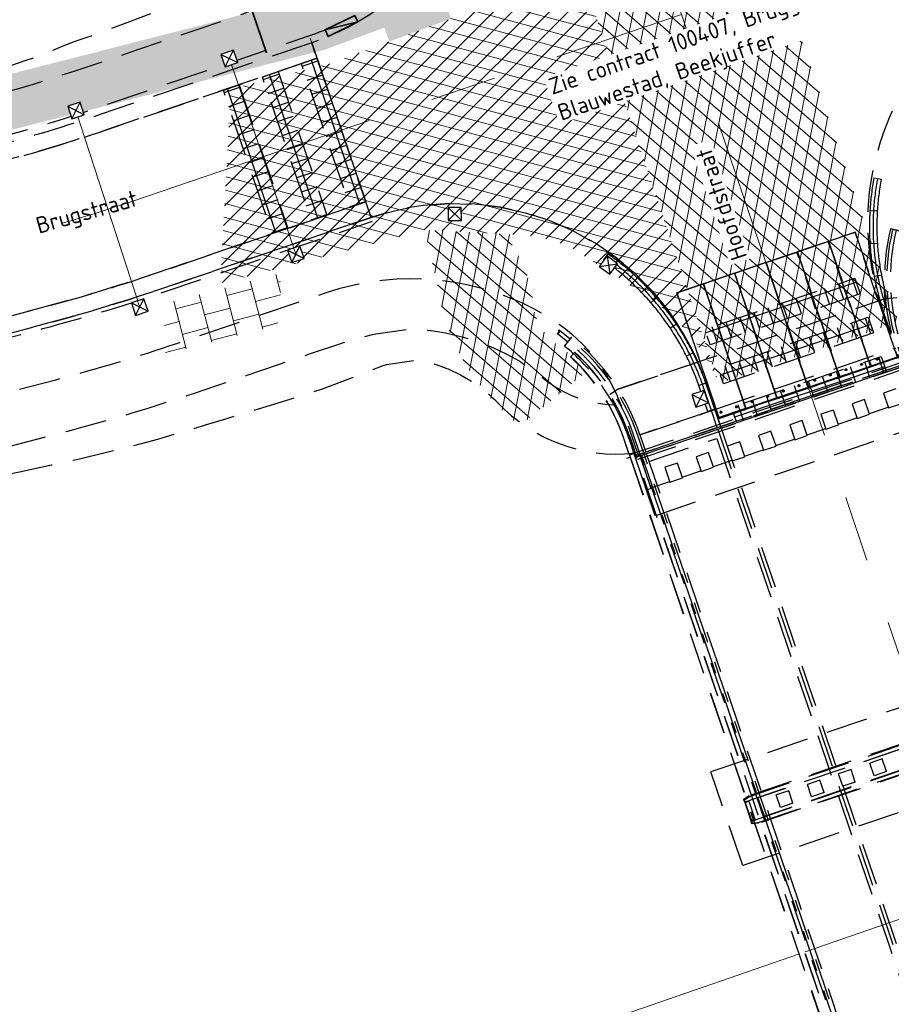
# Model space of a CAD drawing. Header units: metres. Extents: x 264779 to 275389, y 575281 to 580396.
# Tile 81 of 174: x 265581 to 265607, y 576729 to 576759. Entities that reach past the tile are written whole.
import ezdxf

# ---------------------------------------------------------------- set-up
doc = ezdxf.new("R2010")
doc.units = ezdxf.units.M
doc.set_wipeout_variables(frame=1)
doc.linetypes.add('AM-AS', pattern=[16, 10, -2, 2, -2])
doc.linetypes.add('DASHED', pattern=[19.05, 12.7, -6.35])
doc.layers.add('B-WE-KL-TRACE-A', color=9, linetype='Continuous', lineweight=13, true_color=0x808080)
doc.layers.add('N-GV-GR-GRAS_BERMKRUIDENMENGSEL-A', color=7, linetype='Continuous', lineweight=18, true_color=0x00a500)
for name, color, linetype, lineweight in [('B-WE-VH-VERHARDING_ASFALT-A', 252, 'Continuous', 18), ('B-WE-VH-VERHARDING_TEGEL_DIK-A', 252, 'Continuous', 18), ('N-WE-AM-AS-G', 10, 'AM-AS', 18), ('N-WE-GW-TALUD_KRUIN-G', 3, 'Continuous', 35), ('N-WE-VH-KANTOPSLUITING_ELEMENT_VERLOOPBAND_110-220x250_190-220x160-G', 40, 'Continuous', 35), ('N-WE-VH-VERHARDING_ASFALT_SLIJTLAAG-G', 252, 'Continuous', 9), ('T-WE-GR-TOEKOMSTIG-G', 3, 'DASHED', 25), ('X-XX-AL-T25', 7, 'Continuous', 25)]:
    doc.layers.add(name, color=color, linetype=linetype, lineweight=lineweight)
doc.layers.add('X-XX-AL-HULPLAAG-G', color=6, linetype='Continuous', lineweight=18, plot=False)
doc.styles.add('NLCS-ISO-ANNOTATIVE-T25', font='NLCS-ISO.ttf', dxfattribs={"height": 2.5})
pattern_1 = [(79.02545829, (53091.7779, 115408.78747), (-0.39268474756, 0.07614912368), []), (139.02545829, (53091.7779, 115408.78747), (-0.26228944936, -0.30200040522), [])]
pattern_2 = [(288.58126818, (52016.8466, 115889.35976), (0.4265426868, 0.1433922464), []), (18.58126818, (52016.8466, 115889.35976), (-0.1433922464, 0.4265426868), [])]
pattern_3 = [(18.59751217, (726509.0321, 363298.53448), (-0.14351317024, 0.42650201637), []), (108.59751217, (726509.0321, 363298.53448), (-0.42650201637, -0.14351317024), [])]

# ---------------------------------------------------------------- blocks, each defined once
blk = doc.blocks.new('BEEKJUFFER')
at = {"layer": 'N-WE-VH-VERHARDING_ASFALT_SLIJTLAAG-G', "color": 3, "linetype": 'DASHED', "lineweight": 25, "ltscale": 0.1}
for p, q in [((-3.738, 43.589), (-3.517, 43.547)), ((-3.863, 42.597), (-3.638, 42.583)), ((-3.862, 42.597), (-3.638, 42.583)), ((-5.116, 41.663), (-4.312, 41.936)), ((-4.312, 41.936), (-3.022, 38.155)), ((-2.9, 41.958), (-3.24, 42.039)), ((-3.239, 42.039), (-3.24, 42.039)), ((-6.063, 41.341), (-5.126, 41.66)), ((-3.836, 37.879), (-5.126, 41.66)), ((-5.119, 41.646), (-5.116, 41.663)), ((-3.829, 37.865), (-5.119, 41.646)), ((-5.116, 41.663), (-3.827, 37.882)), ((-3.861, 41.597), (-3.637, 41.611)), ((-3.861, 41.597), (-3.637, 41.611)), ((-11.815, 41.282), (-11.944, 41.097)), ((-7.01, 41.02), (-6.072, 41.338)), ((-4.783, 37.557), (-6.072, 41.338)), ((-6.065, 41.325), (-6.063, 41.341)), ((-4.775, 37.544), (-6.065, 41.325)), ((-6.063, 41.341), (-4.773, 37.56)), ((-7.024, 41.015), (-7.961, 40.696)), ((-7.012, 41.003), (-7.024, 41.015)), ((-7.024, 41.015), (-5.744, 37.231)), ((-7.012, 41.003), (-7.01, 41.02)), ((-5.732, 37.219), (-7.012, 41.003)), ((-5.722, 37.222), (-7.012, 41.003)), ((-7.01, 41.02), (-5.72, 37.239)), ((-11.032, 40.66), (-11.183, 40.492)), ((-11.032, 40.66), (-11.183, 40.492)), ((-7.971, 40.693), (-8.908, 40.375)), ((-7.959, 40.681), (-7.971, 40.693)), ((-7.971, 40.693), (-6.69, 36.909)), ((-6.681, 36.912), (-7.961, 40.696)), ((-6.679, 36.897), (-7.959, 40.681)), ((-3.735, 40.605), (-3.514, 40.647)), ((-3.735, 40.605), (-3.514, 40.647)), ((-8.917, 40.372), (-9.722, 40.098)), ((-8.917, 40.372), (-7.637, 36.588)), ((-8.906, 40.36), (-8.917, 40.372)), ((-7.628, 36.591), (-8.908, 40.375)), ((-7.625, 36.576), (-8.906, 40.36)), ((-9.722, 40.098), (-8.442, 36.314)), ((-3.382, 39.67), (-3.428, 40.252)), ((-11.501, 37.176), (-3.393, 39.931)), ((-10.333, 39.945), (-10.503, 39.798)), ((-10.333, 39.945), (-10.503, 39.798)), ((-3.393, 39.931), (-3.603, 39.859)), ((-3.393, 39.931), (-3.045, 39.962)), ((-4.415, 39.584), (-4.417, 39.583)), ((-3.487, 39.636), (-3.382, 39.67)), ((-9.728, 39.148), (-9.915, 39.024)), ((-9.728, 39.148), (-9.915, 39.024)), ((-5.362, 39.262), (-5.364, 39.261)), ((-13.345, 38.877), (-13.021, 38.615)), ((-13.276, 38.963), (-12.951, 38.701)), ((-6.308, 38.94), (-6.314, 38.939)), ((-13.128, 38.483), (-12.908, 38.755)), ((-12.908, 38.754), (-12.908, 38.755)), ((-7.258, 38.618), (-7.261, 38.617)), ((-9.227, 38.283), (-9.428, 38.183)), ((-9.227, 38.283), (-9.428, 38.183)), ((-8.566, 36.563), (-3.075, 38.428)), ((-8.205, 38.296), (-8.207, 38.295)), ((-11.019, 35.233), (-2.592, 38.096)), ((-10.993, 35.157), (-2.566, 38.02)), ((-10.977, 35.11), (-2.55, 37.973)), ((-8.47, 36.279), (-2.978, 38.144)), ((-2.978, 38.144), (-5.724, 37.211)), ((-3.925, 38.139), (-3.923, 38.14)), ((-3.923, 38.14), (-3.925, 38.139)), ((-3.875, 38.001), (-3.878, 38)), ((-3.829, 37.865), (-3.024, 38.139)), ((-3.827, 37.882), (-3.022, 38.155)), ((-3.619, 38.087), (-3.657, 38.075)), ((-10.952, 35.034), (-2.525, 37.897)), ((-2.898, 37.908), (-5.644, 36.975)), ((-4.872, 37.818), (-4.869, 37.819)), ((-4.869, 37.819), (-4.872, 37.818)), ((-4.823, 37.683), (-4.825, 37.682)), ((-4.775, 37.544), (-3.838, 37.862)), ((-4.773, 37.56), (-3.836, 37.879)), ((-4.568, 37.768), (-4.606, 37.756)), ((-4.094, 37.928), (-4.131, 37.915)), ((-3.838, 37.862), (-3.836, 37.879)), ((-3.827, 37.882), (-3.829, 37.865)), ((-8.838, 37.362), (-9.05, 37.287)), ((-8.836, 37.357), (-9.049, 37.285)), ((-8.838, 37.362), (-8.836, 37.357)), ((-8.568, 36.567), (-8.836, 37.357)), ((-5.816, 37.497), (-5.825, 37.494)), ((-5.825, 37.494), (-5.821, 37.496)), ((-5.821, 37.496), (-5.816, 37.497)), ((-5.775, 37.363), (-5.78, 37.361)), ((-5.77, 37.364), (-5.775, 37.363)), ((-5.722, 37.222), (-4.785, 37.54)), ((-5.72, 37.239), (-4.783, 37.557)), ((-5.516, 37.45), (-5.554, 37.437)), ((-5.042, 37.609), (-5.08, 37.596)), ((-4.785, 37.54), (-4.783, 37.557)), ((-4.773, 37.56), (-4.775, 37.544)), ((-11.501, 37.176), (-11.797, 36.989)), ((-9.05, 37.287), (-9.049, 37.285)), ((-8.781, 36.495), (-9.049, 37.285)), ((-8.672, 36.532), (-8.94, 37.322)), ((-5.724, 37.211), (-8.47, 36.279)), ((-6.772, 37.172), (-6.769, 37.173)), ((-6.769, 37.173), (-6.772, 37.172)), ((-5.744, 37.231), (-6.681, 36.912)), ((-5.732, 37.219), (-6.669, 36.9)), ((-6.469, 37.124), (-6.507, 37.111)), ((-5.996, 37.287), (-6.034, 37.274)), ((-5.744, 37.231), (-5.732, 37.219)), ((-5.72, 37.239), (-5.722, 37.222)), ((-3.075, 37.187), (-3.454, 37.058)), ((-3.454, 37.058), (-3.301, 36.609)), ((-5.644, 36.975), (-8.389, 36.042)), ((-7.718, 36.851), (-7.716, 36.852)), ((-7.716, 36.852), (-7.718, 36.851)), ((-6.69, 36.909), (-7.628, 36.591)), ((-6.679, 36.897), (-7.616, 36.579)), ((-7.416, 36.799), (-7.453, 36.786)), ((-6.942, 36.962), (-6.98, 36.949)), ((-6.723, 37.037), (-6.726, 37.036)), ((-6.69, 36.909), (-6.679, 36.897)), ((-6.669, 36.9), (-6.681, 36.912)), ((-4.022, 36.865), (-4.401, 36.737)), ((-3.87, 36.416), (-4.022, 36.865)), ((-10.839, 35.791), (-8.566, 36.563)), ((-8.568, 36.567), (-8.781, 36.495)), ((-8.781, 36.495), (-8.779, 36.49)), ((-8.671, 36.527), (-8.779, 36.49)), ((-8.566, 36.563), (-8.671, 36.527)), ((-8.494, 36.007), (-8.671, 36.527)), ((-8.494, 36.007), (-8.671, 36.527)), ((-8.566, 36.563), (-8.568, 36.567)), ((-8.566, 36.563), (-8.53, 36.575)), ((-8.389, 36.042), (-8.566, 36.563)), ((-8.47, 36.279), (-8.566, 36.563)), ((-7.637, 36.588), (-8.442, 36.314)), ((-7.625, 36.576), (-8.43, 36.302)), ((-8.363, 36.474), (-8.399, 36.462)), ((-7.889, 36.637), (-7.926, 36.624)), ((-7.669, 36.712), (-7.671, 36.712)), ((-7.637, 36.588), (-7.625, 36.576)), ((-7.616, 36.579), (-7.628, 36.591)), ((-4.969, 36.544), (-5.348, 36.415)), ((-4.816, 36.094), (-4.969, 36.544)), ((-4.401, 36.737), (-4.248, 36.287)), ((-3.876, 36.435), (-3.308, 36.628)), ((-3.301, 36.609), (-2.923, 36.737)), ((-8.482, 36.433), (-8.518, 36.421)), ((-8.389, 36.042), (-8.47, 36.279)), ((-8.442, 36.314), (-8.43, 36.302)), ((-5.916, 36.222), (-6.295, 36.093)), ((-5.763, 35.772), (-5.916, 36.222)), ((-5.348, 36.415), (-5.195, 35.965)), ((-4.823, 36.113), (-4.255, 36.306)), ((-4.248, 36.287), (-3.87, 36.416)), ((-8.494, 36.007), (-8.603, 35.97)), ((-8.389, 36.042), (-8.494, 36.007)), ((-8.478, 35.959), (7.461, -10.957)), ((-8.373, 35.995), (7.565, -10.922)), ((-6.863, 35.9), (-7.242, 35.772)), ((-6.71, 35.451), (-6.863, 35.9)), ((-6.295, 36.093), (-6.142, 35.644)), ((-5.77, 35.791), (-5.202, 35.984)), ((-5.195, 35.965), (-4.816, 36.094)), ((-10.839, 35.791), (-10.662, 35.27)), ((-10.565, 34.986), (-8.506, 35.685)), ((-8.506, 35.685), (7.272, -10.758)), ((-7.81, 35.579), (-8.188, 35.45)), ((-6.716, 35.47), (-6.148, 35.663)), ((-6.142, 35.644), (-5.763, 35.772)), ((-10.993, 35.157), (-11.249, 35.071)), ((-10.977, 35.11), (4.962, -11.807)), ((-10.788, 35.174), (5.151, -11.742)), ((-10.646, 35.223), (5.293, -11.694))]:
    blk.add_line(p, q, dxfattribs=at)
for points in [[(-3.832, 37.874), (-3.027, 38.147), (-4.313, 41.935), (-5.118, 41.661)], [(-4.778, 37.552), (-3.841, 37.871), (-5.128, 41.658), (-6.065, 41.34)], [(-5.725, 37.231), (-4.788, 37.549), (-6.075, 41.337), (-7.012, 41.018)], [(-5.735, 37.228), (-6.672, 36.909), (-7.959, 40.696), (-7.021, 41.015)], [(-6.682, 36.906), (-7.619, 36.587), (-8.906, 40.375), (-7.968, 40.693)], [(-7.628, 36.584), (-8.433, 36.311), (-9.72, 40.098), (-8.915, 40.372)]]:
    blk.add_lwpolyline(points, close=True, dxfattribs=at)
blk.add_lwpolyline([(-10.977, 35.11), (-11.17, 35.678, 0.14183), (-13.128, 38.483)], format="xyb", dxfattribs=at)
for centre in [(-4.118, 37.925), (-3.645, 38.085), (-4.592, 37.764), (-5.538, 37.442), (-5.065, 37.603), (-6.485, 37.12), (-6.012, 37.281), (-7.432, 36.799), (-6.959, 36.96), (-8.379, 36.477), (-7.905, 36.638)]:
    blk.add_circle(centre, 0.025, dxfattribs=at)
for centre, radius, start, end in [((4.134, 42.098), 8.012, 169.2705, 176.4264), ((4.134, 42.098), 7.902, 169.2705, 176.4264), ((4.134, 42.098), 7.787, 169.2705, 176.4264), ((4.135, 42.107), 8.012, 176.4984, 183.6543), ((4.135, 42.107), 7.902, 176.4984, 183.6543), ((4.135, 42.107), 7.787, 176.4984, 183.6543), ((3.08, 40.519), 6.5, 166.4743, 198.764), ((3.08, 40.519), 6.5, 166.4743, 198.746), ((4.135, 42.107), 8.012, 183.6532, 190.8091), ((4.135, 42.107), 7.902, 183.6532, 190.8091), ((4.135, 42.107), 7.787, 183.6532, 190.8091), ((-16.398, 34.71), 8.012, 47.9506, 55.1064), ((-16.398, 34.71), 7.787, 47.9506, 55.1064), ((-16.398, 34.71), 7.902, 47.9506, 55.1064), ((-16.398, 34.71), 8.012, 40.7947, 47.9506), ((4.135, 42.107), 7.902, 190.809, 197.9649), ((4.135, 42.107), 7.787, 190.809, 193.7799), ((-16.398, 34.71), 7.787, 40.7947, 47.9506), ((-16.398, 34.71), 7.902, 40.7947, 47.9506), ((4.135, 42.107), 8.012, 190.809, 197.9649), ((-16.398, 34.71), 7.787, 33.639, 40.7949), ((-16.398, 34.71), 7.902, 33.639, 40.7949), ((-16.398, 34.71), 8.012, 33.639, 40.7949), ((-16.398, 34.71), 8.012, 26.4831, 33.639), ((-16.398, 34.71), 7.787, 26.4831, 33.639), ((-16.398, 34.71), 7.902, 26.4831, 33.639), ((-16.993, 33.7), 6.5, 18.764, 51.0537), ((-16.398, 34.71), 8.012, 19.3269, 26.4828), ((-16.398, 34.71), 7.787, 19.3269, 26.4828), ((-16.398, 34.71), 7.902, 19.3269, 26.4828)]:
    blk.add_arc(centre, radius, start, end, dxfattribs=at)
for centre, major_axis, start_param, end_param in [((-4.113, 37.932), (-0.0248, 0.0031), -1.118913, 5.164272), ((-3.64, 38.093), (-0.0248, 0.0031), -2.689709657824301, 3.593475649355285), ((-5.06, 37.611), (-0.0248, 0.0031), -1.118913, 5.164272), ((-4.587, 37.772), (-0.0248, 0.0031), -2.689709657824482, 3.593475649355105), ((-5.533, 37.45), (-0.0248, 0.0031), -2.689709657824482, 3.593475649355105), ((-6.482, 37.112), (-0.0178, -0.0176), -2.022679, -0.344709), ((-6.482, 37.112), (0.0178, 0.0176), 0.344709, 1.118913), ((-6.009, 37.272), (0.0178, 0.0176), 0.344709, 2.68971), ((-6.009, 37.272), (-0.0178, -0.0176), -0.451883, -0.344709), ((-7.429, 36.79), (-0.0178, -0.0176), -2.022679, -0.344709), ((-7.429, 36.79), (0.0178, 0.0176), 0.344709, 1.118913), ((-6.955, 36.951), (0.0178, 0.0176), 0.344709, 2.68971), ((-6.955, 36.951), (-0.0178, -0.0176), -0.451883, -0.344709), ((-8.375, 36.468), (-0.0178, -0.0176), -2.022679, -0.344709), ((-8.375, 36.468), (0.0178, 0.0176), 0.344709, 1.118913), ((-7.902, 36.629), (0.0178, 0.0176), 0.344709, 2.68971), ((-7.902, 36.629), (-0.0178, -0.0176), -0.451883, -0.344709)]:
    blk.add_ellipse(centre, major_axis=major_axis, ratio=0.998418, start_param=start_param, end_param=end_param, dxfattribs=at)
at = {"layer": 'N-WE-VH-VERHARDING_ASFALT_SLIJTLAAG-G', "color": 3, "linetype": 'DASHED', "lineweight": 25, "ltscale": 0.1, "extrusion": (1.53496e-16, 5.15275e-17, -1)}
for centre, end_param in [((-4.115, 37.916), 1.118913), ((-3.642, 38.076), 2.68971), ((-4.589, 37.755), 2.68971), ((-5.535, 37.433), 2.68971), ((-5.062, 37.594), 1.118913)]:
    blk.add_ellipse(centre, major_axis=(-0.0248, 0.0031), ratio=0.998418, start_param=0.344709, end_param=end_param, dxfattribs=at)
at = {"layer": 'N-WE-VH-VERHARDING_ASFALT_SLIJTLAAG-G', "color": 3, "linetype": 'DASHED', "lineweight": 25, "ltscale": 0.1, "extrusion": (1.55472e-16, 4.8753e-17, -1)}
for centre, major_axis, start_param, end_param in [((-4.115, 37.916), (0.0248, -0.0031), -2.022679, -0.344709), ((-3.642, 38.076), (0.0248, -0.0031), -0.451883, -0.344709), ((-4.589, 37.755), (0.0248, -0.0031), -0.451883, -0.344709), ((-5.535, 37.433), (0.0248, -0.0031), -0.451883, -0.344709), ((-5.062, 37.594), (0.0248, -0.0031), -2.022679, -0.344709), ((-6.494, 37.124), (0.0178, 0.0176), -1.118913, 5.164272), ((-6.021, 37.284), (0.0178, 0.0176), -2.689709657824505, 3.593475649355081), ((-7.44, 36.802), (0.0178, 0.0176), -1.118913, 5.164272), ((-6.967, 36.963), (0.0178, 0.0176), -2.689709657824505, 3.593475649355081), ((-8.387, 36.48), (0.0178, 0.0176), -1.118913, 5.164272), ((-7.914, 36.641), (0.0178, 0.0176), -2.689709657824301, 3.593475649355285)]:
    blk.add_ellipse(centre, major_axis=major_axis, ratio=0.998418, start_param=start_param, end_param=end_param, dxfattribs=at)
at = {"layer": 'N-WE-VH-VERHARDING_ASFALT_SLIJTLAAG-G', "color": 3, "linetype": 'DASHED', "lineweight": 25, "ltscale": 0.1}
for points in [[(-2.9, 41.958), (-2.956, 41.971), (-3.013, 41.985), (-3.126, 42.012), (-3.182, 42.026), (-3.239, 42.039)], [(-13.128, 38.483), (-13.091, 38.528), (-13.054, 38.574), (-12.981, 38.664), (-12.945, 38.709), (-12.908, 38.754)]]:
    blk.add_open_spline(points, degree=3, knots=[0.050044, 0.050044, 0.050044, 0.050044, 175.054777, 175.054777, 349.410239, 349.410239, 349.410239, 349.410239], dxfattribs=at)
blk.add_spline([(-13.345, 38.877), (-13.29, 38.899), (-13.272, 38.942), (-13.277, 38.964), (-13.298, 38.961), (-13.303, 38.89)], degree=3, dxfattribs=at)
at = {"color": 3, "linetype": 'DASHED', "lineweight": 25, "ltscale": 0.1}
blk.add_wipeout([(-11.157, 35.172), (4.829, -11.882), (4.834, -11.881), (5.004, -11.823), (5.009, -11.821), (-10.977, 35.233), (-10.982, 35.232), (-11.152, 35.174)], dxfattribs=at).dxf.layer = 'N-WE-VH-VERHARDING_ASFALT_SLIJTLAAG-G'
at = {"layer": 'N-WE-VH-VERHARDING_ASFALT_SLIJTLAAG-G', "color": 3, "linetype": 'DASHED', "lineweight": 25, "ltscale": 0.1}
for p, q in [((-1.947, 36.197), (-10.374, 33.335)), ((-8.603, 35.97), (-10.662, 35.27)), ((-7.657, 35.129), (-7.81, 35.579)), ((-7.242, 35.772), (-7.089, 35.322)), ((-8.757, 35.257), (-9.135, 35.128)), ((-8.604, 34.807), (-8.757, 35.257)), ((-8.188, 35.45), (-8.036, 35)), ((-7.663, 35.148), (-7.095, 35.341)), ((-7.089, 35.322), (-6.71, 35.451)), ((-9.135, 35.128), (-8.983, 34.679)), ((-8.61, 34.826), (-8.042, 35.019)), ((-8.036, 35), (-7.657, 35.129)), ((-9.703, 34.935), (-10.082, 34.807)), ((-10.082, 34.807), (-9.929, 34.357)), ((-9.551, 34.486), (-9.703, 34.935)), ((-9.557, 34.505), (-8.989, 34.698)), ((-8.983, 34.679), (-8.604, 34.807)), ((-10.504, 34.183), (-9.936, 34.376)), ((-9.929, 34.357), (-9.551, 34.486)), ((-10.497, 34.164), (-10.639, 34.116)), ((-10.374, 33.335), (-10.639, 34.116)), ((1.446, 29.007), (-8.685, 25.565)), ((-7.649, 24.66), (1.176, 27.658)), ((0.969, 27.725), (-7.526, 24.839)), ((-7.517, 24.821), (0.973, 27.706)), ((0.791, 27.517), (-7.258, 24.783)), ((-7.45, 24.073), (1.375, 27.071)), ((-7.247, 24.026), (1.244, 26.91)), ((1.252, 26.892), (-7.243, 24.006)), ((0.984, 26.949), (-7.065, 24.215)), ((2.411, 26.166), (-7.72, 22.724)), ((-3.485, 25.959), (-3.864, 25.83)), ((-3.735, 25.451), (-3.864, 25.83)), ((-3.357, 25.58), (-3.485, 25.959)), ((-7.72, 22.724), (-8.685, 25.565)), ((-4.432, 25.637), (-4.811, 25.508)), ((-4.682, 25.129), (-4.811, 25.508)), ((-4.304, 25.258), (-4.432, 25.637)), ((-3.357, 25.58), (-3.735, 25.451)), ((-5.379, 25.315), (-5.758, 25.187)), ((-5.629, 24.808), (-5.758, 25.187)), ((-5.25, 24.936), (-5.379, 25.315)), ((-4.304, 25.258), (-4.682, 25.129)), ((-7.526, 24.839), (-7.694, 24.731)), ((-7.67, 24.723), (-7.517, 24.821)), ((-7.517, 24.821), (-7.526, 24.839)), ((-6.326, 24.994), (-6.705, 24.865)), ((-6.576, 24.486), (-6.705, 24.865)), ((-6.197, 24.615), (-6.326, 24.994)), ((-5.25, 24.936), (-5.629, 24.808)), ((-7.694, 24.731), (-7.668, 24.654)), ((-7.67, 24.723), (-7.694, 24.731)), ((-7.649, 24.66), (-7.67, 24.723)), ((-7.668, 24.654), (-7.649, 24.66)), ((-7.661, 24.635), (-7.642, 24.641)), ((-7.661, 24.635), (-7.475, 24.086)), ((-7.642, 24.641), (-7.538, 24.677)), ((-7.642, 24.641), (-7.456, 24.092)), ((-7.545, 24.696), (-7.538, 24.677)), ((-7.538, 24.677), (-7.352, 24.127)), ((-7.258, 24.783), (-7.065, 24.215)), ((-6.197, 24.615), (-6.576, 24.486)), ((-7.456, 24.092), (-7.475, 24.086)), ((-7.468, 24.067), (-7.45, 24.073)), ((-7.442, 23.99), (-7.468, 24.067)), ((-7.352, 24.127), (-7.456, 24.092)), ((-7.45, 24.073), (-7.428, 24.011)), ((-7.428, 24.011), (-7.442, 23.99)), ((-7.243, 24.006), (-7.442, 23.99)), ((-7.428, 24.011), (-7.247, 24.026)), ((-7.352, 24.127), (-7.345, 24.109)), ((-7.247, 24.026), (-7.243, 24.006))]:
    blk.add_line(p, q, dxfattribs=at)
for points in [[(14.442, -12.916), (-3.008, 38.451, -0.14183), (-3.172, 42.023)], [(14.546, -12.88), (-2.904, 38.486, -0.14183), (-3.065, 41.997)]]:
    blk.add_lwpolyline(points, format="xyb", dxfattribs=at)
at = {"color": 3, "linetype": 'DASHED', "lineweight": 25, "ltscale": 0.1}
blk.add_wipeout([(-10.986, 35.26), (-11.148, 35.738), (-11.199, 35.881), (-11.288, 36.109), (-11.406, 36.376), (-11.56, 36.683), (-11.726, 36.971), (-11.866, 37.191), (-12.029, 37.422), (-12.23, 37.68), (-12.476, 37.961), (-12.704, 38.193), (-12.815, 38.298), (-12.945, 38.158), (-12.745, 37.966), (-12.622, 37.838), (-12.359, 37.537), (-12.2, 37.333), (-12.026, 37.087), (-11.892, 36.879), (-11.727, 36.591), (-11.601, 36.345), (-11.498, 36.119), (-11.398, 35.871), (-11.328, 35.677), (-11.166, 35.198), (-11.161, 35.2), (-11.024, 35.246)], dxfattribs=at).dxf.layer = 'N-WE-VH-VERHARDING_ASFALT_SLIJTLAAG-G'
at = {"layer": 'N-WE-VH-VERHARDING_ASFALT_SLIJTLAAG-G', "color": 3, "linetype": 'DASHED', "lineweight": 25, "ltscale": 0.1}
for p, q in [((-9.019, 38.02), (-11.501, 37.176)), ((-8.53, 36.575), (-10.839, 35.791)), ((-10.839, 35.791), (-8.779, 36.49)), ((-10.993, 35.157), (-11.17, 35.678)), ((-10.662, 35.27), (-10.993, 35.157)), ((-11.152, 35.174), (4.834, -11.881)), ((-10.639, 34.116), (-10.993, 35.157)), ((5.004, -11.823), (-10.982, 35.232)), ((-10.497, 34.164), (-10.851, 35.206))]:
    blk.add_line(p, q, dxfattribs=at)
for points in [[(6.441, -15.634), (-11.009, 35.733, 0.14183), (-13.021, 38.615)], [(6.546, -15.599), (-10.905, 35.768, 0.14183), (-12.951, 38.701)], [(-10.991, 35.26), (-11.153, 35.736, 0.12544), (-12.818, 38.294, 0.057145)], [(-11.162, 35.202), (-11.324, 35.679, 0.125452), (-12.941, 38.163, 0.777064)]]:
    blk.add_lwpolyline(points, format="xyb", dxfattribs=at)
blk.add_lwpolyline([(-11.166, 35.198), (-11.328, 35.677, 0.125662), (-12.945, 38.158), (-12.815, 38.298, -0.125442), (-11.148, 35.738), (-10.986, 35.26), (-11.024, 35.246), (-11.161, 35.2)], format="xyb", close=True, dxfattribs=at)
blk.add_lwpolyline([(-11.166, 35.201), (-11.162, 35.202), (-10.991, 35.26), (-10.986, 35.261)], dxfattribs=at)
blk.add_lwpolyline([(-11.157, 35.172), (4.829, -11.882), (4.834, -11.881), (5.004, -11.823), (5.009, -11.821), (-10.977, 35.233), (-10.982, 35.232), (-11.152, 35.174)], close=True, dxfattribs=at)
for radius, end in [(6.5, 51.0537), (6.15, 19.2012)]:
    blk.add_arc((-16.993, 33.7), radius, 18.764, end, dxfattribs=at)
blk.add_open_spline([(-11.369, 36.188), (-11.566, 36.634), (-11.816, 37.054), (-12.408, 37.827), (-12.749, 38.177), (-13.128, 38.483)], degree=3, knots=[0, 0, 0, 0, 1461.263922, 1461.263922, 2922.614464, 2922.614464, 2922.614464, 2922.614464], dxfattribs=at)
blk.add_open_spline([(-11.186, 35.722), (-11.24, 35.88), (-11.302, 36.036), (-11.369, 36.188)], degree=3, dxfattribs=at)
blk = doc.blocks.new('Diamantkoppaal')
blk.add_wipeout([(-1, 1), (1, 1), (1, -1), (-1, -1)])
at = {"flags": 128}
blk.add_lwpolyline([(-1, 1), (-1, -1), (1, -1), (1, 1)], close=True, dxfattribs=at)
for points in [[(-1, 1), (1, -1)], [(-1, -1), (1, 1)]]:
    blk.add_lwpolyline(points, dxfattribs=at)
blk = doc.blocks.new('*U156')
for p, q in [((-0.5, 0), (0, 0.11)), ((0, 0.11), (-0.5, 0.11)), ((-0.5, 0.11), (-0.5, 0)), ((-0.5, 0), (0, 0)), ((0, 0), (0, 0.11))]:
    blk.add_line(p, q)

msp = doc.modelspace()

# ---------------------------------------------------------------- hatches: boundary and pattern name
at = {"layer": 'B-WE-KL-TRACE-A'}
h = msp.add_hatch(dxfattribs=at)
h.set_pattern_fill('DOTS', color=256, scale=0.5)
h.set_pattern_definition([(0, (265713.50372, 576754.34745), (0.079375, 0.15875), [0, -0.15875])])
h.paths.add_polyline_path([(265257.497, 576901.576), (265280.092, 576836.285), (265298.31, 576783.268), (265291.791, 576781.392), (265239.384, 576934.357), (265222.655, 576983.209), (265230.7, 576979.939), (265245.297, 576937.421), (265245.427, 576937.04)])
h.paths.add_polyline_path([(265223.141, 576984.793), (265219.917, 576993.606), (265211.971, 577028.584), (265210.547, 577042.097), (265222.786, 577002.989), (265229.989, 576982.009)])
h.paths.add_polyline_path([(265207.488, 577055.376), (265208.876, 577042.208), (265202.774, 577069.069)])
h.paths.add_polyline_path([(265194.59, 577097.909), (265209.11, 577055.736), (265209.669, 577050.426), (265224.354, 577003.504), (265246.856, 576937.963), (265259.058, 576902.111), (265281.655, 576836.813), (265331.28, 576692.401), (265402.247, 576711.023), (265417.831, 576715.057), (265434.246, 576719.393), (265450.777, 576723.65), (265466.98, 576727.876), (265483.558, 576732.243), (265517.748, 576741.103), (265533.987, 576745.376), (265551.26, 576749.845), (265566.674, 576753.911), (265582.241, 576757.871), (265589.311, 576759.685), (265591.043, 576760.329), (265486.412, 577064.17), (265488.303, 577064.821), (265593.602, 576759.04), (265591.727, 576758.343), (265591.58, 576758.769), (265589.803, 576758.108), (265582.65, 576756.272), (265567.088, 576752.314), (265551.677, 576748.248), (265534.403, 576743.779), (265518.165, 576739.506), (265483.975, 576730.646), (265467.398, 576726.28), (265451.191, 576722.053), (265434.662, 576717.796), (265418.248, 576713.46), (265402.664, 576709.426), (265330.216, 576690.416), (265298.846, 576781.706), (265290.739, 576779.372), (265237.824, 576933.823), (265212.508, 577007.744), (265210.34, 577028.314), (265197.8, 577083.516), (265193.03, 577097.371)])
at = {"layer": 'B-WE-VH-VERHARDING_ASFALT-A'}
h = msp.add_hatch(dxfattribs=at)
h.set_pattern_fill('AVH-ASFALT', color=256, scale=2, angle=90.0721, style=0, pattern_type=2)
h.set_pattern_definition(pattern_1)
h.paths.add_polyline_path([(265607.17, 576749.841), (265606.707, 576751.197), (265602.586, 576763.148), (265601.63, 576765.896), (265596.185, 576764.51), (265601.726, 576747.982)])
h = msp.add_hatch(dxfattribs=at)
h.set_pattern_fill('AVH-ASFALT', color=256, scale=2, angle=356.0148, style=0, pattern_type=2)
h.set_pattern_definition([(344.96820956, (53091.7779, 115408.78747), (0.10374197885, 0.38631282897), []), (44.96820956, (53091.7779, 115408.78747), (-0.28268573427, 0.2829996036), [])])
edge = h.paths.add_edge_path()
edge.add_line((265595.536, 576752.486), (265595.606, 576752.496))
edge.add_line((265595.606, 576752.496), (265595.991, 576752.453))
edge.add_line((265595.991, 576752.453), (265596.337, 576752.39))
edge.add_line((265596.337, 576752.39), (265596.565, 576752.334))
edge.add_line((265596.565, 576752.334), (265596.79, 576752.268))
edge.add_line((265596.79, 576752.268), (265597.012, 576752.192))
edge.add_line((265597.012, 576752.192), (265597.23, 576752.105))
edge.add_line((265597.23, 576752.105), (265599.571, 576750.607))
edge.add_line((265599.571, 576750.607), (265599.771, 576750.464))
edge.add_line((265599.771, 576750.464), (265600.152, 576750.153))
edge.add_line((265600.152, 576750.153), (265600.333, 576749.987))
edge.add_line((265600.333, 576749.987), (265600.674, 576749.633))
edge.add_line((265600.674, 576749.633), (265600.985, 576749.253))
edge.add_line((265600.985, 576749.253), (265601.13, 576749.054))
edge.add_line((265601.13, 576749.054), (265601.394, 576748.64))
edge.add_line((265601.394, 576748.64), (265601.624, 576748.206))
edge.add_line((265601.624, 576748.206), (265601.726, 576747.982))
edge.add_line((265601.726, 576747.982), (265596.185, 576764.51))
edge.add_arc((265591.504, 576763.359), 4.82, -62.1911, 13.8113, ccw=False)
edge.add_line((265593.753, 576759.096), (265593.438, 576758.979))
edge.add_line((265593.438, 576758.979), (265590.067, 576757.726))
edge.add_line((265590.067, 576757.726), (265589.937, 576757.678))
edge.add_line((265589.937, 576757.678), (265586.918, 576756.903))
edge.add_line((265586.918, 576756.903), (265586.606, 576751.01))
edge.add_line((265586.606, 576751.01), (265590.669, 576752.063))
edge.add_line((265590.669, 576752.063), (265592.801, 576752.633))
edge.add_line((265592.801, 576752.633), (265595.536, 576752.486))
h = msp.add_hatch(dxfattribs=at)
h.set_pattern_fill('AVH-ASFALT', color=256, scale=2, angle=90.0721, style=0, pattern_type=2)
h.set_pattern_definition(pattern_1)
edge = h.paths.add_edge_path()
edge.add_line((265595.697, 576746.692), (265597.758, 576748.366))
edge.add_line((265597.758, 576748.366), (265597.635, 576748.481))
edge.add_line((265597.635, 576748.481), (265597.289, 576748.784))
edge.add_line((265597.289, 576748.784), (265596.932, 576749.075))
edge.add_line((265596.932, 576749.075), (265596.837, 576749.133))
edge.add_line((265596.837, 576749.133), (265596.661, 576749.267))
edge.add_line((265596.661, 576749.267), (265596.504, 576749.423))
edge.add_line((265596.504, 576749.423), (265596.368, 576749.599))
edge.add_line((265596.368, 576749.599), (265596.257, 576749.791))
edge.add_line((265596.257, 576749.791), (265596.211, 576749.892))
edge.add_line((265596.211, 576749.892), (265596.141, 576750.102))
edge.add_line((265596.141, 576750.102), (265596.098, 576750.32))
edge.add_line((265596.098, 576750.32), (265596.065, 576750.6))
edge.add_line((265596.065, 576750.6), (265596.012, 576750.877))
edge.add_line((265596.012, 576750.877), (265595.896, 576751.284))
edge.add_line((265595.896, 576751.284), (265595.736, 576751.675))
edge.add_line((265595.736, 576751.675), (265595.606, 576751.925))
edge.add_line((265595.606, 576751.925), (265595.458, 576752.166))
edge.add_line((265595.458, 576752.166), (265595.419, 576752.225))
edge.add_line((265595.419, 576752.225), (265595.408, 576752.259))
edge.add_line((265595.408, 576752.259), (265595.406, 576752.33))
edge.add_line((265595.406, 576752.33), (265595.429, 576752.397))
edge.add_line((265595.429, 576752.397), (265595.474, 576752.451))
edge.add_line((265595.474, 576752.451), (265595.536, 576752.486))
edge.add_line((265595.536, 576752.486), (265592.801, 576752.633))
edge.add_line((265592.801, 576752.633), (265593.183, 576750.986))
edge.add_arc((265599.717, 576751.929), 6.602, 188.2082, 232.487)
at = {"layer": 'B-WE-VH-VERHARDING_TEGEL_DIK-A'}
h = msp.add_hatch(dxfattribs=at)
h.set_pattern_fill('AVH-TEGEL_400X400_HALFST', color=256, scale=10, angle=265.6852, style=0, pattern_type=2)
h.set_pattern_definition([(284.70762702, (53296.14915, 115528.8599), (0.7737871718, 0.2031093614), []), (14.70762702, (53296.14915, 115528.8599), (-0.2031093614, 0.7737871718), [0.8, -0.8]), (14.70762702, (53297.0245, 115528.6761), (-0.2031093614, 0.7737871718), [0.8, -0.8])])
edge = h.paths.add_edge_path()
edge.add_line((265588.411, 576751.307), (265584.807, 576750.373))
edge.add_arc((265579.298, 576749.148), 5.644, -2.9014, 12.5409, ccw=False)
edge.add_line((265584.935, 576748.862), (265588.334, 576749.737))
edge.add_arc((265581.704, 576750.852), 6.723, 350.4561, 363.879)
h = msp.add_hatch(dxfattribs=at)
h.set_pattern_fill('AVH-TEGEL_400X400_HALFST', color=256, scale=10, angle=265.6852, style=0, pattern_type=2)
h.set_pattern_definition([(284.70762702, (53296.14915, 115528.8599), (0.7737871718, 0.2031093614), []), (14.70762702, (53296.14915, 115528.8599), (-0.2031093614, 0.7737871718), [0.8, -0.8]), (14.70762702, (53297.0245, 115528.6761), (-0.2031093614, 0.7737871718), [0.8, -0.8])])
edge = h.paths.add_edge_path()
edge.add_line((265588.411, 576751.307), (265584.807, 576750.373))
edge.add_arc((265579.298, 576749.148), 5.644, -2.9014, 12.5409, ccw=False)
edge.add_line((265584.935, 576748.862), (265588.334, 576749.737))
edge.add_arc((265581.704, 576750.852), 6.723, 350.4561, 363.879)
at = {"layer": 'N-GV-GR-GRAS_BERMKRUIDENMENGSEL-A'}
h = msp.add_hatch(dxfattribs=at)
h.set_pattern_fill('AGR-KRUIDEN', color=256, scale=0.5625, pattern_type=2)
h.set_pattern_definition([(109.0885258, (229379.4453, 679350.7839), (-1.011904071, 0.491604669), [0.2109375, -1.380052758]), (64.0885258, (229379.4453, 679350.7839), (-1.011904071, 0.491604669), [0.2109375, -0.9140625]), (154.0885258, (229379.4453, 679350.7839), (-0.491604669, -1.011904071), [0.2109375, -0.9140625])])
edge = h.paths.add_edge_path()
edge.add_line((265544.192, 576895.666), (265546.356, 576896.476))
edge.add_line((265546.356, 576896.476), (265508.74, 577006.395))
edge.add_line((265508.74, 577006.395), (265502.494, 577024.584))
edge.add_line((265502.494, 577024.584), (265501.502, 577024.714))
edge.add_arc((265500.991, 577016.9), 7.83, 86.2552, 97.004)
edge.add_line((265500.036, 577024.672), (265499.053, 577024.486))
edge.add_line((265499.053, 577024.486), (265499.122, 577024.136))
edge.add_line((265499.122, 577024.136), (265499.682, 577022.506))
edge.add_line((265499.682, 577022.506), (265496.419, 577021.386))
edge.add_line((265496.419, 577021.386), (265497.88, 577017.13))
edge.add_line((265497.88, 577017.13), (265499.544, 577012.439))
edge.add_line((265499.544, 577012.439), (265501.088, 577012.255))
edge.add_line((265501.088, 577012.255), (265540.334, 576897.439))
edge.add_line((265540.334, 576897.439), (265543.159, 576898.476))
edge.add_line((265543.159, 576898.476), (265544.192, 576895.666))
edge = h.paths.add_edge_path()
edge.add_line((265546.66, 576895.587), (265544.512, 576894.792))
edge.add_line((265544.512, 576894.792), (265545.439, 576892.27))
edge.add_line((265545.439, 576892.27), (265542.476, 576891.172))
edge.add_line((265542.476, 576891.172), (265587.997, 576757.999))
edge.add_line((265587.997, 576757.999), (265589.325, 576758.45))
edge.add_line((265589.325, 576758.45), (265589.374, 576758.308))
edge.add_arc((265586.801, 576765.883), 8, 288.7583, 298.8426)
edge.add_line((265590.66, 576758.875), (265589.455, 576762.422))
edge.add_line((265589.455, 576762.422), (265590.43, 576767.326))
edge.add_line((265590.43, 576767.326), (265573.686, 576816.611))
edge.add_line((265573.686, 576816.611), (265546.66, 576895.587))
at = {"layer": 'T-WE-GR-TOEKOMSTIG-G', "ltscale": 0.1}
h = msp.add_hatch(dxfattribs=at)
h.set_pattern_fill('AVH-BETONPLAAT_BLOK', color=256, scale=1.125, angle=359.509, pattern_type=2)
h.set_pattern_definition(pattern_3)
h.paths.add_polyline_path([(265589.535, 576757.835), (265591.015, 576753.479), (265590.542, 576753.318), (265589.061, 576757.674)])
h = msp.add_hatch(dxfattribs=at)
h.set_pattern_fill('AVH-BETONPLAAT_BLOK', color=256, scale=1.125, angle=359.509, pattern_type=2)
h.set_pattern_definition(pattern_3)
h.paths.add_polyline_path([(265588.351, 576757.432), (265589.832, 576753.077), (265589.359, 576752.916), (265587.878, 576757.271)])
h = msp.add_hatch(dxfattribs=at)
h.set_pattern_fill('AVH-BETONPLAAT_BLOK', color=256, scale=1.125, angle=359.509, pattern_type=2)
h.set_pattern_definition(pattern_3)
h.paths.add_polyline_path([(265587.168, 576757.03), (265588.649, 576752.675), (265588.175, 576752.514), (265586.694, 576756.869)])

# ---------------------------------------------------------------- linework, layer by layer
at = {"layer": 'N-WE-GW-TALUD_KRUIN-G', "ltscale": 0.99999, "flags": 128}
msp.add_lwpolyline([(265587.997, 576757.999), (265542.476, 576891.172), (265545.439, 576892.27), (265544.512, 576894.792), (265546.66, 576895.587)], dxfattribs=at)
at = {"layer": 'T-WE-GR-TOEKOMSTIG-G', "ltscale": 0.1, "flags": 128}
for points in [[(265589.78, 576758.696, -0.016375), (265589.303, 576758.516), (265582.882, 576756.336, -0.017686), (265579.7, 576755.379), (265568.641, 576752.477)], [(265570.106, 576746.72), (265581.208, 576749.634, 0.017686), (265584.792, 576750.711), (265591.215, 576752.892)]]:
    msp.add_lwpolyline(points, format="xyb", dxfattribs=at)
for points in [[(265589.374, 576758.308), (265582.953, 576756.127, -0.017686), (265579.756, 576755.166), (265568.695, 576752.263), (265568.818, 576751.779), (265579.883, 576754.683, 0.017686), (265583.113, 576755.654), (265589.535, 576757.835)], [(265589.535, 576757.835), (265583.113, 576755.654, -0.017686), (265579.883, 576754.683), (265568.818, 576751.779), (265569.953, 576747.321), (265581.05, 576750.233, 0.017686), (265584.593, 576751.298), (265591.015, 576753.479)], [(265591.015, 576753.479), (265584.593, 576751.298, -0.017686), (265581.05, 576750.233), (265569.953, 576747.321), (265570.077, 576746.836), (265581.177, 576749.75, 0.017686), (265584.753, 576750.825), (265591.176, 576753.006)]]:
    msp.add_lwpolyline(points, format="xyb", close=True, dxfattribs=at)
for points in [[(265589.535, 576757.835), (265591.015, 576753.479), (265590.542, 576753.318), (265589.061, 576757.674)], [(265588.351, 576757.432), (265589.832, 576753.077), (265589.359, 576752.916), (265587.878, 576757.271)], [(265587.168, 576757.03), (265588.649, 576752.675), (265588.175, 576752.514), (265586.694, 576756.869)]]:
    msp.add_lwpolyline(points, close=True, dxfattribs=at)
at = {"layer": 'X-XX-AL-HULPLAAG-G'}
msp.add_lwpolyline([(265601.584, 576898.981), (265541.859, 576878.313), (265572.436, 576789.954), (265512.05, 576769.057), (265533.765, 576706.308), (265653.876, 576747.873)], close=True, dxfattribs=at)
at = {"layer": 'X-XX-AL-HULPLAAG-G', "flags": 128}
msp.add_lwpolyline([(265589.374, 576758.308), (265589.325, 576758.45)], dxfattribs=at)

# ---------------------------------------------------------------- block references
at = {"layer": 'N-WE-VH-KANTOPSLUITING_ELEMENT_VERLOOPBAND_110-220x250_190-220x160-G', "xscale": -2, "yscale": 2, "zscale": 2, "rotation": 26.19552428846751}
msp.add_blockref('*U156', (265589.877, 576758.498), dxfattribs=at)

# ---------------------------------------------------------------- next in the draw order: texts
at = {"layer": 'X-XX-AL-T25', "insert": (265596.509, 576757.197), "char_height": 0.5, "attachment_point": 1, "rotation": 19.0885, "style": 'NLCS-ISO-ANNOTATIVE-T25', "bg_fill": 3, "box_fill_scale": 1.15, "bg_fill_color": 256, "bg_fill_transparency": 0}
msp.add_mtext_dynamic_manual_height_columns('\\pxt11;Zie contract 100407, Bruggen Blauwestad, Beekjuffer', width=8.98, gutter_width=9, heights=[0], dxfattribs=at)

# ---------------------------------------------------------------- next in the draw order: linework, layer by layer
at = {"layer": 'N-WE-AM-AS-G', "flags": 128}
for points in [[(265487.798, 577088.927), (265515.362, 577008.665), (265580.312, 576818.87), (265621.801, 576696.744, 0.161993), (265640.874, 576671.586, -0.161362), (265659.907, 576646.545), (265678.877, 576591.153)], [(265504.266, 576732.459), (265580.467, 576752.458, 0.017686), (265583.853, 576753.476), (265600.596, 576759.162)]]:
    msp.add_lwpolyline(points, format="xyb", dxfattribs=at)

# ---------------------------------------------------------------- next in the draw order: block references
at = {"layer": 'T-WE-GR-TOEKOMSTIG-G', "ltscale": 0.1}
msp.add_blockref('BEEKJUFFER', (265610.169, 576710.621), dxfattribs=at)

# ---------------------------------------------------------------- next in the draw order: hatches: boundary and pattern name
h = msp.add_hatch(dxfattribs=at)
h.set_pattern_fill('AVH-BETONPLAAT_BLOK', color=256, scale=1.125, angle=269.4927, pattern_type=2)
h.set_pattern_definition(pattern_2)
h.paths.add_polyline_path([(265606.01, 576750.688), (265601.465, 576749.144), (265601.304, 576749.617), (265605.849, 576751.161)])
h = msp.add_hatch(dxfattribs=at)
h.set_pattern_fill('AVH-BETONPLAAT_BLOK', color=256, scale=1.125, angle=269.4927, pattern_type=2)
h.set_pattern_definition(pattern_2)
h.paths.add_polyline_path([(265606.412, 576749.504), (265601.867, 576747.96), (265601.706, 576748.434), (265606.251, 576749.978)])
h = msp.add_hatch(dxfattribs=at)
h.set_pattern_fill('AVH-BETONPLAAT_BLOK', color=256, scale=1.125, angle=269.4927, pattern_type=2)
h.set_pattern_definition(pattern_2)
h.paths.add_polyline_path([(265606.814, 576748.321), (265602.269, 576746.777), (265602.108, 576747.25), (265606.653, 576748.794)])

# ---------------------------------------------------------------- next in the draw order: linework, layer by layer
at = {"layer": 'T-WE-GR-TOEKOMSTIG-G', "ltscale": 0.1, "flags": 128}
for points in [[(265611.674, 576760.442), (265630.139, 576766.714, 0.411968), (265637.892, 576782.289), (265634.813, 576791.589), (265630.351, 576790.112), (265633.43, 576780.812, -0.411968), (265628.628, 576771.164), (265610.16, 576764.892, -0.414184), (265600.013, 576769.894), (265599.868, 576770.322), (265594.376, 576768.456, -0.414243), (265589.374, 576758.308), (265591.176, 576753.006, -0.414184), (265601.324, 576748.004), (265601.796, 576746.616), (265607.287, 576748.482), (265606.672, 576750.294, -0.414243)], [(265591.176, 576753.006), (265584.753, 576750.825, -0.017686), (265581.177, 576749.75), (265572.723, 576747.531), (265573.16, 576745.867), (265581.614, 576748.086, 0.017686), (265585.307, 576749.196), (265589.821, 576750.729, -0.219542), (265596.486, 576750.028, -0.178419), (265598.815, 576747.152), (265599.286, 576745.763), (265601.796, 576746.616), (265601.324, 576748.004, 0.414184)]]:
    msp.add_lwpolyline(points, format="xyb", close=True, dxfattribs=at)
for points in [[(265606.01, 576750.688), (265601.465, 576749.144), (265601.304, 576749.617), (265605.849, 576751.161)], [(265606.412, 576749.504), (265601.867, 576747.96), (265601.706, 576748.434), (265606.251, 576749.978)], [(265606.814, 576748.321), (265602.269, 576746.777), (265602.108, 576747.25), (265606.653, 576748.794)]]:
    msp.add_lwpolyline(points, close=True, dxfattribs=at)
for points in [[(265556.116, 576739.74), (265557.084, 576739.994), (265558.051, 576740.248), (265559.018, 576740.502), (265559.985, 576740.755), (265560.953, 576741.009), (265561.92, 576741.263), (265562.552, 576741.429), (265562.887, 576741.517), (265563.854, 576741.771), (265564.822, 576742.025), (265565.789, 576742.279), (265566.756, 576742.532), (265567.723, 576742.786), (265568.691, 576743.04), (265569.658, 576743.294), (265570.625, 576743.548), (265571.592, 576743.802), (265572.56, 576744.055), (265573.527, 576744.309), (265574.494, 576744.563), (265575.461, 576744.817), (265576.429, 576745.071), (265577.396, 576745.325), (265578.363, 576745.579), (265579.33, 576745.832), (265580.297, 576746.086), (265581.265, 576746.34), (265582.02, 576746.538), (265582.258, 576746.601), (265583.339, 576746.902), (265583.931, 576747.076), (265584.414, 576747.224), (265585.483, 576747.567), (265585.821, 576747.681), (265586.467, 576747.9), (265587.414, 576748.222), (265588.361, 576748.544), (265589.308, 576748.865), (265590.255, 576749.187), (265590.335, 576749.214), (265591.218, 576749.459), (265591.321, 576749.48), (265592.326, 576749.618), (265592.327, 576749.618), (265592.897, 576749.585), (265592.989, 576749.574), (265592.991, 576749.574), (265592.993, 576749.574), (265593.376, 576749.517), (265593.433, 576749.506), (265593.938, 576749.39), (265594.413, 576749.242), (265594.864, 576749.065), (265595.292, 576748.862), (265595.409, 576748.8), (265595.423, 576748.792), (265595.425, 576748.791), (265595.426, 576748.791), (265595.666, 576748.654), (265595.668, 576748.653), (265595.669, 576748.652), (265595.701, 576748.633), (265596.085, 576748.364), (265596.541, 576748.024, 0.154959), (265598.541, 576747.326)], [(265556.129, 576739.694), (265557.095, 576739.952), (265558.061, 576740.21), (265559.027, 576740.469), (265559.993, 576740.727), (265560.959, 576740.985), (265561.926, 576741.24), (265562.558, 576741.406), (265562.897, 576741.479), (265563.876, 576741.69), (265564.854, 576741.901), (265565.833, 576742.112), (265566.811, 576742.323), (265567.79, 576742.534), (265568.768, 576742.745), (265569.747, 576742.956), (265570.725, 576743.168), (265571.703, 576743.38), (265572.681, 576743.592), (265573.659, 576743.805), (265574.637, 576744.017), (265575.616, 576744.229), (265576.594, 576744.442), (265577.572, 576744.654), (265578.55, 576744.866), (265579.528, 576745.079), (265580.506, 576745.291), (265581.484, 576745.503), (265582.248, 576745.669), (265582.492, 576745.724), (265583.602, 576745.991), (265584.209, 576746.149), (265584.706, 576746.285), (265585.803, 576746.605), (265586.15, 576746.712), (265586.803, 576746.912), (265587.76, 576747.202), (265588.718, 576747.493), (265589.67, 576747.797), (265590.606, 576748.151), (265590.684, 576748.187), (265591.538, 576748.517), (265591.638, 576748.548), (265592.639, 576748.697), (265592.64, 576748.697), (265593.107, 576748.56), (265593.179, 576748.537), (265593.181, 576748.537), (265593.182, 576748.536), (265593.475, 576748.429), (265593.518, 576748.411), (265593.883, 576748.236), (265594.205, 576748.047), (265594.49, 576747.848), (265594.744, 576747.644), (265594.811, 576747.586), (265594.819, 576747.579), (265594.82, 576747.578), (265594.82, 576747.577), (265594.954, 576747.456), (265594.954, 576747.455), (265594.955, 576747.454), (265594.973, 576747.437), (265595.018, 576747.386, 0.232313), (265599.151, 576745.852)]]:
    msp.add_lwpolyline(points, format="xyb", dxfattribs=at)

# ---------------------------------------------------------------- next in the draw order: block references
at = {"layer": 'T-WE-GR-TOEKOMSTIG-G', "ltscale": 0.1, "xscale": 0.2000000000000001, "yscale": 0.2000000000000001}
for p, rotation in [((265593.713, 576753.111), 0.271675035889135), ((265588.891, 576751.892), 18.7582720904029), ((265598.374, 576751.562), 322.9697820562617), ((265584.155, 576750.289), 17.96146387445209), ((265601.154, 576747.508), 288.763957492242)]:
    msp.add_blockref('Diamantkoppaal', p, dxfattribs=dict(at, rotation=rotation))

# ---------------------------------------------------------------- next in the draw order: texts
at = {"layer": 'X-XX-AL-T25', "insert": (265602.115, 576751.655), "char_height": 0.5, "attachment_point": 1, "rotation": 108.4021, "style": 'NLCS-ISO-ANNOTATIVE-T25', "bg_fill": 3, "box_fill_scale": 1.15, "bg_fill_color": 256, "bg_fill_transparency": 0}
msp.add_mtext_dynamic_manual_height_columns('\\pxt11;Hoofdstraat', width=3.655, gutter_width=9, heights=[0], dxfattribs=at)
at = {"layer": 'X-XX-AL-T25', "insert": (265580.96, 576752.99), "char_height": 0.5, "width": 0.75, "attachment_point": 1, "rotation": 15.8525, "style": 'NLCS-ISO-ANNOTATIVE-T25', "bg_fill": 3, "box_fill_scale": 1, "bg_fill_color": 256, "bg_fill_transparency": 0}
msp.add_mtext('Brugstraat', dxfattribs=at)

# ---------------------------------------------------------------- next in the draw order: linework, layer by layer
at = {"layer": 'X-XX-AL-HULPLAAG-G'}
for p, q in [((265588.891, 576751.892), (265586.875, 576757.829)), ((265584.155, 576750.289), (265582.222, 576756.253))]:
    msp.add_line(p, q, dxfattribs=at)

# ---------------------------------------------------------------- next in the draw order: texts
at = {"layer": 'X-XX-AL-T25', "insert": (265596.509, 576757.197), "char_height": 0.5, "attachment_point": 1, "rotation": 19.0885, "style": 'NLCS-ISO-ANNOTATIVE-T25', "bg_fill": 3, "box_fill_scale": 1.15, "bg_fill_color": 256, "bg_fill_transparency": 0}
msp.add_mtext_dynamic_manual_height_columns('\\pxt11;Zie contract 100407, Bruggen Blauwestad, Beekjuffer', width=8.98, gutter_width=9, heights=[0], dxfattribs=at)

# ---------------------------------------------------------------- next in the draw order: block references
at = {"layer": 'T-WE-GR-TOEKOMSTIG-G', "ltscale": 0.1, "xscale": 0.2000000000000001, "yscale": 0.2000000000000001}
for p, rotation in [((265586.875, 576757.829), 18.7582720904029), ((265582.222, 576756.253), 17.96146387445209)]:
    msp.add_blockref('Diamantkoppaal', p, dxfattribs=dict(at, rotation=rotation))

# ---------------------------------------------------------------- next in the draw order: linework, layer by layer
at = {"layer": 'T-WE-GR-TOEKOMSTIG-G', "ltscale": 0.1, "flags": 128}
for points in [[(265561.484, 576751.961), (265562.161, 576752.163), (265563.119, 576752.45), (265564.078, 576752.736), (265565.037, 576753.023), (265565.996, 576753.308), (265566.957, 576753.584), (265567.918, 576753.862), (265568.876, 576754.152), (265569.834, 576754.441), (265570.792, 576754.73), (265571.75, 576755.019), (265572.708, 576755.309), (265573.666, 576755.598), (265574.624, 576755.887), (265575.582, 576756.176), (265576.54, 576756.466), (265577.498, 576756.755), (265578.456, 576757.042), (265579.203, 576757.272), (265579.391, 576757.331), (265580.247, 576757.613), (265580.714, 576757.775), (265581.096, 576757.912), (265581.93, 576758.251), (265582.195, 576758.357), (265582.843, 576758.57), (265583.779, 576758.925), (265584.714, 576759.28), (265585.65, 576759.635), (265586.594, 576759.964), (265586.675, 576759.993), (265586.954, 576760.09, 0.079207), (265587.231, 576760.239, 0.079207)], [(265561.559, 576751.941), (265562.176, 576752.103), (265563.144, 576752.357), (265564.111, 576752.611), (265565.078, 576752.865), (265566.045, 576753.119), (265567.013, 576753.373), (265567.98, 576753.626), (265568.947, 576753.88), (265569.914, 576754.134), (265570.882, 576754.388), (265571.849, 576754.642), (265572.816, 576754.896), (265573.783, 576755.15), (265574.751, 576755.403), (265575.718, 576755.657), (265576.685, 576755.911), (265577.652, 576756.165), (265578.62, 576756.419), (265579.375, 576756.617), (265579.569, 576756.668), (265580.449, 576756.913), (265580.931, 576757.055), (265581.325, 576757.175), (265582.195, 576757.455), (265582.47, 576757.548), (265583.116, 576757.767), (265584.063, 576758.088), (265585.01, 576758.41), (265585.957, 576758.732), (265587.282, 576759.182, 0.036896), (265587.554, 576759.297, 0.036896)]]:
    msp.add_lwpolyline(points, format="xyb", dxfattribs=at)

doc.saveas('drawing.dxf')
